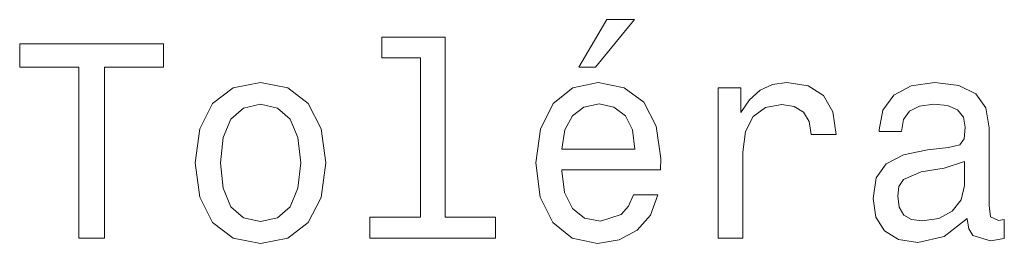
# Model space of a CAD drawing. Extents: x 0 to 420, y 0 to 297.
# Tile 6 of 10: x 295.96 to 313.66, y 79.17 to 83.2. Entities that reach past the tile are written whole.
import ezdxf

# ---------------------------------------------------------------- set-up
doc = ezdxf.new("R2010")
doc.units = 0

msp = doc.modelspace()

# ---------------------------------------------------------------- linework, layer by layer
at = {"color": 7, "lineweight": 13}
for points in [[(306.013031, 82.346497), (306.310577, 82.346497), (307.011597, 83.203842), (306.517334, 83.203842)], [(303.163605, 82.517967), (303.163605, 79.643326), (302.250763, 79.643326), (302.250763, 79.270126), (304.515198, 79.270126), (304.515198, 79.643326), (303.607391, 79.643326), (303.607391, 82.891167), (302.467621, 82.891167), (302.467621, 82.517967)], [(297.020935, 79.270126), (297.484924, 79.270126), (297.484924, 82.346497), (298.544006, 82.346497), (298.544006, 82.770126), (295.956818, 82.770126), (295.956818, 82.346497), (297.020935, 82.346497)], [(299.113892, 80.621712), (299.19458, 80.006439), (299.426575, 79.552544), (299.794708, 79.270126), (300.288971, 79.174309), (300.778137, 79.270126), (301.146301, 79.547501), (301.378296, 80.001396), (301.46402, 80.621712), (301.378296, 81.236984), (301.146301, 81.695915), (300.778137, 81.973297), (300.288971, 82.074158), (299.794708, 81.973297), (299.426575, 81.690872), (299.19458, 81.236984)], [(305.705383, 80.495628), (307.480591, 80.495628), (307.485657, 80.7024), (307.404968, 81.282372), (307.183044, 81.716095), (306.830017, 81.97834), (306.360992, 82.074158), (305.902069, 81.973297), (305.549042, 81.690872), (305.322113, 81.231941), (305.241394, 80.626755), (305.317047, 80.006439), (305.544006, 79.552544), (305.891998, 79.270126), (306.345886, 79.174309), (306.739258, 79.239868), (307.062012, 79.411339), (307.299042, 79.68367), (307.435211, 80.046783), (306.99646, 80.046783), (306.90567, 79.845055), (306.774536, 79.693756), (306.401337, 79.572723), (306.113892, 79.628197), (305.897034, 79.80471), (305.755829, 80.092171), (305.705383, 80.480499)], [(308.519501, 79.270126), (308.963318, 79.270126), (308.963318, 80.818398), (309.008698, 81.191597), (309.144867, 81.458885), (309.36676, 81.62027), (309.664307, 81.675743), (309.88623, 81.640442), (310.052643, 81.539581), (310.153503, 81.368111), (310.188812, 81.136124), (310.637665, 81.136124), (310.577148, 81.544624), (310.410706, 81.837128), (310.133331, 82.013641), (309.755096, 82.074158), (309.497894, 82.033813), (309.276001, 81.932953), (309.079315, 81.761482), (308.922974, 81.529495), (308.922974, 81.97834), (308.519501, 81.97834)], [(312.997894, 79.623154), (312.997894, 79.608025), (313.023102, 79.436554), (313.098755, 79.315514), (313.416473, 79.219696), (313.663605, 79.26004), (313.663605, 79.602982), (313.557678, 79.587852), (313.416473, 79.653412), (313.391266, 79.855141), (313.391266, 81.257156), (313.33075, 81.615227), (313.154236, 81.867386), (312.846588, 82.018684), (312.412872, 82.074158), (311.989258, 82.013641), (311.676575, 81.842171), (311.479889, 81.574883), (311.414307, 81.221855), (311.414307, 81.191597), (311.812744, 81.191597), (311.848022, 81.403412), (311.958984, 81.55471), (312.140533, 81.645485), (312.397736, 81.680786), (312.644867, 81.655571), (312.821381, 81.579926), (312.927277, 81.448799), (312.962585, 81.267242), (312.942413, 81.055428), (312.861725, 80.949524), (312.660004, 80.899086), (312.281769, 80.858742), (311.848022, 80.767967), (311.540405, 80.606583), (311.358856, 80.354424), (311.303375, 79.981224), (311.35379, 79.648369), (311.510132, 79.401253), (311.762299, 79.244911), (312.110291, 79.189438), (312.579315, 79.295341)], [(299.56778, 80.626755), (299.613159, 81.080643), (299.754364, 81.408455), (299.981323, 81.610184), (300.288971, 81.680786), (300.591553, 81.610184), (300.818512, 81.413498), (300.959717, 81.080643), (301.010132, 80.626755), (300.959717, 80.167824), (300.818512, 79.834969), (300.591553, 79.63324), (300.288971, 79.56768), (299.981323, 79.63324), (299.754364, 79.834969), (299.613159, 80.167824)], [(305.705383, 80.868828), (305.760864, 81.216812), (305.897034, 81.474014), (306.10379, 81.630356), (306.376129, 81.685829), (306.643433, 81.630356), (306.850189, 81.474014), (306.976288, 81.216812), (307.021667, 80.868828)], [(312.947449, 80.218254), (312.886932, 79.956009), (312.725555, 79.754272), (312.48349, 79.623154), (312.185944, 79.577766), (311.994293, 79.602982), (311.858124, 79.68367), (311.7724, 79.824883), (311.747162, 80.021568), (311.767334, 80.198082), (311.848022, 80.324158), (312.170807, 80.46537), (312.579315, 80.525887), (312.947449, 80.646927)]]:
    msp.add_lwpolyline(points, close=True, dxfattribs=at)

doc.saveas('drawing.dxf')
